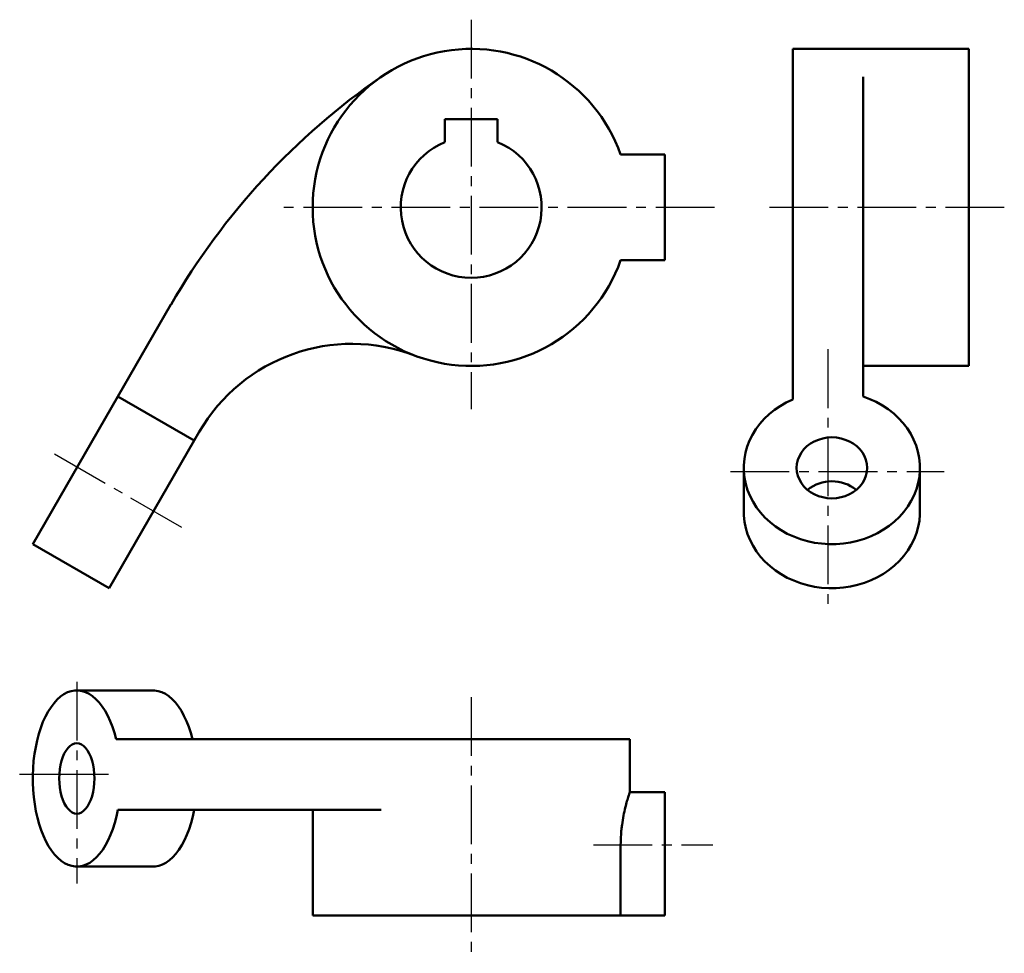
# Model space of a CAD drawing. Header units: millimetres. Extents: x 1075 to 1186, y 76 to 182.
import ezdxf

# ---------------------------------------------------------------- set-up
doc = ezdxf.new("R2010")
doc.units = ezdxf.units.MM
doc.header["$LTSCALE"] = 0.7
doc.linetypes.add('CENTER2', pattern=[28.575, 19.05, -3.175, 3.175, -3.175])
doc.layers.add('点画线层', color=3, linetype='CENTER2', lineweight=25)
doc.layers.add('粗实线层', color=7, linetype='Continuous', lineweight=50)
doc.layers.add('细实线层', color=7, linetype='Continuous')

msp = doc.modelspace()

# ---------------------------------------------------------------- linework, layer by layer
at = {"layer": '点画线层', "color": 7, "ltscale": 0.5}
for p, q in [((1125.89, 181.54), (1125.89, 137.31)), ((1153.51, 160.23), (1104.16, 160.23)), ((1186.42, 160.23), (1159.64, 160.23)), ((1166.4, 144.12), (1166.4, 114.23)), ((1078.56, 132.26), (1093.43, 123.68)), ((1155.34, 130.25), (1179.6, 130.25)), ((1081.11, 106.36), (1081.11, 83.46)), ((1125.89, 104.62), (1125.89, 75.55)), ((1139.77, 87.85), (1153.32, 87.85))]:
    msp.add_line(p, q, dxfattribs=at)
at = {"layer": '粗实线层', "ltscale": 0.5}
for p, q in [((1182.4, 178.23), (1162.4, 178.23)), ((1162.4, 178.23), (1162.4, 175.05)), ((1182.4, 178.23), (1182.4, 142.23)), ((1162.4, 175.05), (1162.4, 149.19)), ((1170.4, 175.05), (1170.4, 149.19)), ((1128.89, 170.23), (1122.89, 170.23)), ((1122.89, 170.23), (1122.89, 167.65)), ((1128.89, 167.65), (1128.89, 170.23)), ((1142.86, 166.23), (1147.89, 166.23)), ((1147.89, 166.23), (1147.89, 154.23)), ((1142.86, 154.23), (1147.89, 154.23)), ((1091.8, 149.19), (1085.78, 138.76)), ((1162.4, 149.19), (1162.4, 138.42)), ((1170.4, 149.19), (1170.4, 138.76)), ((1170.4, 142.23), (1182.4, 142.23)), ((1076.11, 122), (1085.78, 138.76)), ((1094.44, 133.76), (1085.78, 138.76)), ((1094.44, 133.76), (1095.01, 134.74)), ((1084.77, 117), (1094.44, 133.76)), ((1156.84, 130.66), (1156.84, 125.66)), ((1176.84, 125.66), (1176.84, 130.66)), ((1076.11, 122), (1084.77, 117)), ((1089.77, 105.4), (1081.11, 105.4)), ((1091.8, 99.85), (1085.59, 99.85)), ((1115.68, 99.85), (1091.8, 99.85)), ((1143.89, 99.85), (1115.68, 99.85)), ((1143.89, 93.85), (1143.89, 99.85)), ((1147.89, 93.85), (1143.89, 93.85)), ((1147.89, 93.85), (1147.89, 87.85)), ((1091.8, 91.85), (1085.78, 91.85)), ((1115.68, 91.85), (1091.8, 91.85)), ((1107.89, 91.85), (1107.89, 79.85)), ((1142.86, 79.85), (1142.86, 87.85)), ((1147.89, 87.85), (1147.89, 79.85)), ((1081.11, 85.4), (1089.77, 85.4)), ((1142.86, 79.85), (1107.89, 79.85)), ((1142.86, 79.85), (1147.89, 79.85))]:
    msp.add_line(p, q, dxfattribs=at)
at = {"layer": '粗实线层', "ltscale": 0.5, "flags": 128}
for points in [[(1162.4, 138.42), (1161.67, 138.08), (1160.98, 137.68), (1160.33, 137.24), (1159.73, 136.75), (1159.17, 136.22), (1158.67, 135.65), (1158.22, 135.05), (1157.83, 134.42), (1157.5, 133.76), (1157.24, 133.08), (1157.04, 132.39), (1156.91, 131.68), (1156.85, 130.97), (1156.85, 130.25), (1156.93, 129.54), (1157.07, 128.83), (1157.28, 128.14), (1157.55, 127.46), (1157.89, 126.81), (1158.29, 126.18), (1158.74, 125.58), (1159.25, 125.02), (1159.82, 124.5), (1160.43, 124.02), (1161.09, 123.58), (1161.78, 123.19), (1162.51, 122.86), (1163.27, 122.57), (1164.06, 122.35), (1164.86, 122.17), (1165.68, 122.06), (1166.5, 122.01), (1167.33, 122.01), (1168.15, 122.08), (1168.96, 122.2), (1169.77, 122.38), (1170.55, 122.62), (1171.3, 122.91), (1172.02, 123.26), (1172.71, 123.65), (1173.36, 124.1), (1173.97, 124.58), (1174.52, 125.12), (1175.02, 125.68), (1175.47, 126.29), (1175.86, 126.92), (1176.19, 127.58), (1176.45, 128.26), (1176.65, 128.95), (1176.78, 129.66), (1176.84, 130.37), (1176.83, 131.09), (1176.76, 131.8), (1176.61, 132.51), (1176.4, 133.2), (1176.13, 133.88), (1175.79, 134.53), (1175.39, 135.16), (1174.93, 135.75), (1174.42, 136.31), (1173.86, 136.84), (1173.24, 137.32), (1172.59, 137.75), (1171.89, 138.14), (1171.16, 138.47), (1170.4, 138.76)], [(1166.84, 127.2), (1167.36, 127.23), (1167.88, 127.32), (1168.37, 127.46), (1168.84, 127.66), (1169.28, 127.91), (1169.67, 128.21), (1170.02, 128.55), (1170.31, 128.93), (1170.54, 129.34), (1170.71, 129.77), (1170.81, 130.21), (1170.84, 130.66), (1170.81, 131.11), (1170.71, 131.56), (1170.54, 131.99), (1170.31, 132.39), (1170.02, 132.77), (1169.67, 133.11), (1169.28, 133.41), (1168.84, 133.66), (1168.37, 133.86), (1167.88, 134.01), (1167.36, 134.1), (1166.84, 134.13), (1166.32, 134.1), (1165.81, 134.01), (1165.31, 133.86), (1164.84, 133.66), (1164.41, 133.41), (1164.01, 133.11), (1163.67, 132.77), (1163.38, 132.39), (1163.15, 131.99), (1162.98, 131.56), (1162.88, 131.11), (1162.84, 130.66), (1162.88, 130.21), (1162.98, 129.77), (1163.15, 129.34), (1163.38, 128.93), (1163.67, 128.55), (1164.01, 128.21), (1164.41, 127.91), (1164.84, 127.66), (1165.31, 127.46), (1165.81, 127.32), (1166.32, 127.23), (1166.84, 127.2)], [(1156.84, 125.66), (1156.85, 125.25), (1156.93, 124.54), (1157.07, 123.83), (1157.28, 123.14), (1157.55, 122.46), (1157.89, 121.81), (1158.29, 121.18), (1158.74, 120.58), (1159.25, 120.02), (1159.82, 119.5), (1160.43, 119.02), (1161.09, 118.58), (1161.78, 118.19), (1162.51, 117.86), (1163.27, 117.57), (1164.06, 117.35), (1164.86, 117.17), (1165.68, 117.06), (1166.5, 117.01), (1167.33, 117.01), (1168.15, 117.08), (1168.96, 117.2), (1169.77, 117.38), (1170.55, 117.62), (1171.3, 117.91), (1172.02, 118.26), (1172.71, 118.65), (1173.36, 119.1), (1173.97, 119.58), (1174.52, 120.12), (1175.02, 120.68), (1175.47, 121.29), (1175.86, 121.92), (1176.19, 122.58), (1176.45, 123.26), (1176.65, 123.95), (1176.78, 124.66), (1176.84, 125.37), (1176.84, 125.66)], [(1085.59, 99.85), (1085.39, 100.57), (1085.16, 101.26), (1084.9, 101.91), (1084.62, 102.52), (1084.32, 103.07), (1083.99, 103.58), (1083.64, 104.03), (1083.28, 104.41), (1082.9, 104.74), (1082.51, 105.01), (1082.1, 105.2), (1081.7, 105.33), (1081.28, 105.4), (1080.87, 105.39), (1080.46, 105.32), (1080.05, 105.18), (1079.65, 104.97), (1079.26, 104.7), (1078.88, 104.36), (1078.52, 103.96), (1078.18, 103.5), (1077.85, 102.99), (1077.55, 102.43), (1077.27, 101.82), (1077.02, 101.16), (1076.8, 100.46), (1076.6, 99.73), (1076.44, 98.97), (1076.31, 98.19), (1076.21, 97.39), (1076.14, 96.57), (1076.11, 95.75), (1076.11, 94.92), (1076.15, 94.1), (1076.22, 93.28), (1076.33, 92.48), (1076.46, 91.7), (1076.63, 90.95), (1076.83, 90.22), (1077.06, 89.53), (1077.32, 88.88), (1077.6, 88.28), (1077.91, 87.72), (1078.23, 87.22), (1078.58, 86.77), (1078.95, 86.39), (1079.33, 86.06), (1079.72, 85.8), (1080.12, 85.6), (1080.53, 85.47), (1080.94, 85.41), (1081.35, 85.42), (1081.77, 85.49), (1082.17, 85.63), (1082.57, 85.84), (1082.96, 86.12), (1083.34, 86.46), (1083.7, 86.86), (1084.05, 87.31), (1084.37, 87.83), (1084.67, 88.39), (1084.95, 89), (1085.2, 89.66), (1085.42, 90.36), (1085.62, 91.09), (1085.78, 91.85)], [(1094.25, 99.85), (1094.05, 100.57), (1093.82, 101.26), (1093.56, 101.91), (1093.28, 102.52), (1092.98, 103.07), (1092.65, 103.58), (1092.3, 104.03), (1091.94, 104.41), (1091.56, 104.74), (1091.17, 105.01), (1090.76, 105.2), (1090.36, 105.33), (1089.94, 105.4), (1089.77, 105.4)], [(1079.11, 95.4), (1079.13, 94.88), (1079.18, 94.37), (1079.26, 93.87), (1079.38, 93.4), (1079.52, 92.97), (1079.69, 92.58), (1079.89, 92.23), (1080.11, 91.94), (1080.34, 91.71), (1080.59, 91.54), (1080.85, 91.44), (1081.11, 91.4), (1081.37, 91.44), (1081.63, 91.54), (1081.87, 91.71), (1082.11, 91.94), (1082.33, 92.23), (1082.52, 92.58), (1082.69, 92.97), (1082.84, 93.4), (1082.96, 93.87), (1083.04, 94.37), (1083.09, 94.88), (1083.11, 95.4), (1083.09, 95.93), (1083.04, 96.44), (1082.96, 96.93), (1082.84, 97.4), (1082.69, 97.84), (1082.52, 98.23), (1082.33, 98.58), (1082.11, 98.87), (1081.87, 99.1), (1081.63, 99.27), (1081.37, 99.37), (1081.11, 99.4), (1080.85, 99.37), (1080.59, 99.27), (1080.34, 99.1), (1080.11, 98.87), (1079.89, 98.58), (1079.69, 98.23), (1079.52, 97.84), (1079.38, 97.4), (1079.26, 96.93), (1079.18, 96.44), (1079.13, 95.93), (1079.11, 95.4)], [(1089.77, 85.4), (1090.01, 85.42), (1090.43, 85.49), (1090.83, 85.63), (1091.23, 85.84), (1091.62, 86.12), (1092, 86.46), (1092.36, 86.86), (1092.71, 87.31), (1093.03, 87.83), (1093.33, 88.39), (1093.61, 89), (1093.86, 89.66), (1094.09, 90.36), (1094.28, 91.09), (1094.44, 91.85)]]:
    msp.add_lwpolyline(points, dxfattribs=at)
at = {"layer": '粗实线层', "ltscale": 0.5}
for centre, radius, start, end in [((1125.89, 160.23), 18, 19.4712, 340.5288), ((1161.09, 109.19), 80, 124.5854, 150), ((1125.89, 160.23), 8, 112.0243, 67.9757), ((1112.33, 124.74), 20, 69.0847, 150), ((1166.84, 124.7), 4.44, 51.3694, 128.6306)]:
    msp.add_arc(centre, radius, start, end, dxfattribs=at)
msp.add_open_spline([(1142.86, 87.85), (1142.86, 88.24), (1142.88, 88.63), (1142.92, 89.22), (1142.93, 89.41), (1142.97, 89.79), (1143, 89.97), (1143.07, 90.51), (1143.13, 90.86), (1143.25, 91.51), (1143.32, 91.81), (1143.45, 92.36), (1143.52, 92.62), (1143.64, 93.05), (1143.7, 93.23), (1143.77, 93.46), (1143.79, 93.53), (1143.83, 93.64), (1143.84, 93.69), (1143.88, 93.81), (1143.89, 93.85), (1143.89, 93.85)], degree=3, knots=[0, 0, 0, 0, 0.125, 0.125, 0.1875, 0.1875, 0.25, 0.25, 0.375, 0.375, 0.5, 0.5, 0.625, 0.625, 0.75, 0.75, 0.8125, 0.8125, 0.875, 0.875, 1, 1, 1, 1], dxfattribs=at)
at = {"layer": '细实线层', "color": 7, "ltscale": 0.5}
msp.add_line((1084.7, 95.85), (1074.62, 95.85), dxfattribs=at)

doc.saveas('drawing.dxf')
